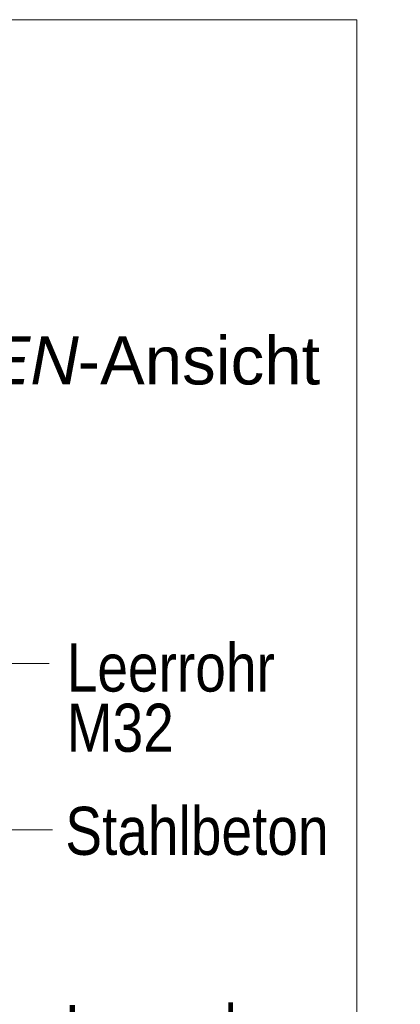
# Model space of a CAD drawing. Extents: x -720 to 300, y 62 to 1162.
# Tile 212 of 256: x 167 to 178, y 954 to 983. Entities that reach past the tile are written whole.
import ezdxf
from ezdxf.lldxf.tags import DXFTag

# ---------------------------------------------------------------- set-up
doc = ezdxf.new("R2010")
doc.units = 0
doc.layers.get('0').update_dxf_attribs({"lineweight": 13})
doc.layers.add('E_Detail_Beschriftung', color=7, linetype='Continuous', lineweight=13, true_color=0x009900)
doc.layers.add('E_Detail_Linie_Text_Bem', color=7, linetype='Continuous', lineweight=13)
doc.styles.get("Standard").update_dxf_attribs({"font": 'ARIALN.TTF'})
tags = doc.linetypes.add('fein_strichliert-A06G942X8I', pattern=[4, 1, -2, 1]).pattern_tags.tags
tags[8:9] = [DXFTag(74, 4), DXFTag(75, 0), DXFTag(340, '0'), DXFTag(46, 0.0), DXFTag(50, 0.0), DXFTag(44, 0.0), DXFTag(45, 0.0)]
tags[6:7] = [DXFTag(74, 4), DXFTag(75, 0), DXFTag(340, '0'), DXFTag(46, 0.0), DXFTag(50, 0.0), DXFTag(44, 0.0), DXFTag(45, 0.0)]
tags[4:5] = [DXFTag(74, 4), DXFTag(75, 0), DXFTag(340, '0'), DXFTag(46, 0.0), DXFTag(50, 0.0), DXFTag(44, 0.0), DXFTag(45, 0.0)]

# ---------------------------------------------------------------- blocks, each defined once
blk = doc.blocks.new('Referenz-A06G942Y8I')
at = {"layer": 'E_Detail_Linie_Text_Bem', "linetype": 'fein_strichliert-A06G942X8I', "ltscale": 0.65}
for p, q in [((176.51, 982.508), (113.74, 982.508)), ((176.51, 921.191), (176.51, 982.508))]:
    blk.add_line(p, q, dxfattribs=at)
at = {"layer": 'E_Detail_Linie_Text_Bem', "color": 0, "linetype": 'Continuous', "ltscale": 0.13}
for p, q in [((165.294, 963.76), (167.554, 963.76)), ((167.65, 958.922), (165.901, 958.922))]:
    blk.add_line(p, q, dxfattribs=at)
at = {"layer": 'E_Detail_Beschriftung', "linetype": 'Continuous', "lineweight": -2, "ltscale": 0.25, "char_height": 1.4, "attachment_point": 1}
for s, insert in [('{\\fArial;-Ansicht}', (168.38, 973.286)), ('{\\fArial|b0|i1;SEITEN}', (161.35, 973.286))]:
    blk.add_mtext(s, dxfattribs=dict(at, insert=insert))
at = {"layer": 'E_Detail_Beschriftung', "linetype": 'Continuous', "ltscale": 0.13, "char_height": 1.4, "attachment_point": 1}
for s, insert in [('{\\fArial Narrow;Leerrohr}', (168.063, 964.344)), ('{\\fArial Narrow;M32}', (168.063, 962.591)), ('{\\fArial Narrow;Stahlbeton}', (168.021, 959.589)), ('{\\fArial Narrow;Leerrohr}', (168.021, 953.817))]:
    blk.add_mtext(s, dxfattribs=dict(at, insert=insert))

msp = doc.modelspace()

# ---------------------------------------------------------------- block references
at = {"color": 8, "lineweight": 25, "ltscale": 0.25, "true_color": 0x808080}
msp.add_blockref('Referenz-A06G942Y8I', (0, 0), dxfattribs=at)

doc.saveas('drawing.dxf')
